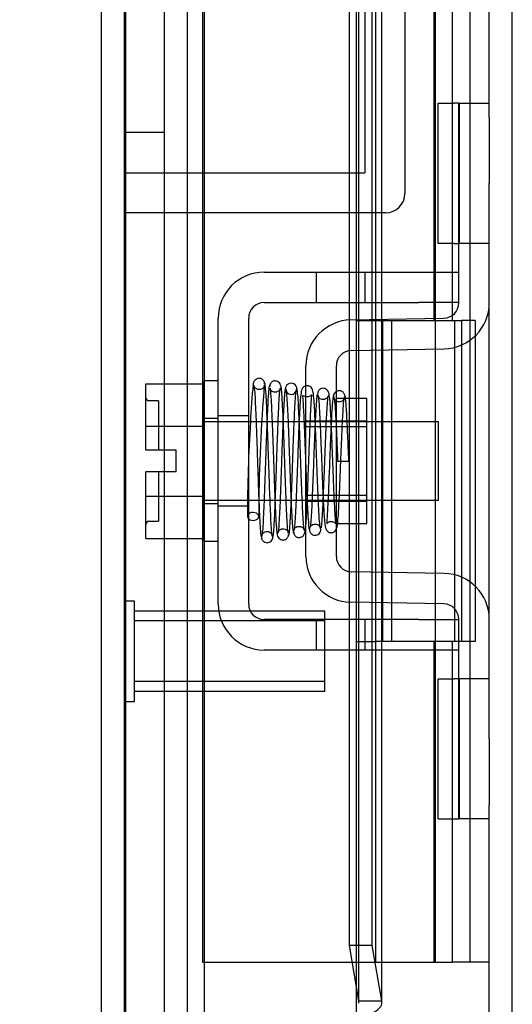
# Model space of a CAD drawing. Header units: inches. Extents: x 1 to 240, y -1 to 159.
# Tile 62 of 77: x 122.67 to 124.2, y 67.04 to 70.11. Entities that reach past the tile are written whole.
import ezdxf
from ezdxf.enums import TextEntityAlignment as Align
from ezdxf.lldxf.tags import DXFTag

# ---------------------------------------------------------------- set-up
doc = ezdxf.new("R2010")
doc.units = ezdxf.units.IN
doc.header["$MEASUREMENT"] = 0
for name, color, linetype in [('COM42667', 7, 'Continuous'), ('COM42780', 7, 'Continuous'), ('COM48601', 7, 'Continuous'), ('COM70220', 7, 'Continuous'), ('COM70726-3', 7, 'Continuous'), ('Default', 7, 'Continuous'), ('HNG10620-26B', 7, 'Continuous'), ('HNG10620-26C', 7, 'Continuous'), ('HNG10620-26P', 7, 'Continuous'), ('PKT99', 7, 'Continuous'), ('SCC19011', 7, 'Continuous'), ('SPR20265', 7, 'Continuous'), ('STD26258', 7, 'Continuous'), ('WAF25035', 7, 'Continuous')]:
    doc.layers.add(name, color=color, linetype=linetype)
doc.styles.add('SEACAD_Times_New_Roman', font='times.ttf')
tags = doc.linetypes.add('HIDDEN2', pattern=[0.1875, 0.125, -0.0625]).pattern_tags.tags
tags[6:7] = [DXFTag(74, 4), DXFTag(75, 0), DXFTag(340, '0'), DXFTag(46, 0.0), DXFTag(50, 0.0), DXFTag(44, 0.0), DXFTag(45, 0.0)]
tags[4:5] = [DXFTag(74, 4), DXFTag(75, 0), DXFTag(340, '0'), DXFTag(46, 0.0), DXFTag(50, 0.0), DXFTag(44, 0.0), DXFTag(45, 0.0)]
doc.dimstyles.new('HAMMOND_(STH_-_240x160)', dxfattribs={"dimtxt": 1, "dimasz": 1.25, "dimexe": 0.5, "dimexo": 0.5, "dimgap": 0.25, "dimtad": 0, "dimtih": 1, "dimtoh": 1, "dimlfac": 0.125, "dimzin": 0, "dimdsep": 46, "dimtxsty": 'SEACAD_Times_New_Roman', "dimblk1": '_SE_FILLED', "dimblk2": '_SE_FILLED', "dimsah": 1, "dimcen": 0.5, "dimadec": 0, "dimazin": 0, "dimtfac": 0.8, "dimtofl": 0, "dimtmove": 0, "dimatfit": 3, "dimfxl": 1, "dimtolj": 1, "dimtzin": 0, "dimarcsym": 0})

# ---------------------------------------------------------------- blocks, each defined once
blk = doc.blocks.new('SE9')
at = {"layer": 'COM42667', "color": 7, "linetype": 'Continuous'}
for p, q in [((123.4277, 69.3208), (123.9102, 69.3208)), ((123.9102, 69.3208), (124.0352, 69.3208)), ((123.4277, 69.2258), (123.9102, 69.2258)), ((124.0352, 69.2258), (123.9102, 69.2258)), ((123.2847, 68.2863), (123.2847, 69.1778)), ((123.3797, 68.2863), (123.3797, 69.1778)), ((123.9102, 68.2383), (123.4277, 68.2383)), ((123.9102, 68.2383), (124.0352, 68.2383)), ((123.9102, 68.1433), (123.4277, 68.1433)), ((124.0352, 68.1433), (123.9102, 68.1433))]:
    blk.add_line(p, q, dxfattribs=at)
at = {"layer": 'COM42667', "color": 7, "linetype": 'HIDDEN2'}
for p, q in [((123.5907, 69.3208), (123.5907, 69.2258)), ((123.7432, 69.2258), (123.7432, 69.3208)), ((123.3797, 68.8726), (123.2847, 68.8726)), ((123.3797, 68.5916), (123.2847, 68.5916)), ((123.5907, 68.2383), (123.5907, 68.1433)), ((123.7432, 68.1433), (123.7432, 68.2383)), ((123.6602, 68.1443), (123.6602, 68.1433)), ((123.6602, 68.1443), (123.822, 68.1443)), ((123.7094, 68.1443), (123.7094, 68.1433)), ((123.822, 68.1443), (123.822, 68.1433)), ((123.822, 68.1443), (123.8503, 68.1443)), ((123.8503, 68.1443), (123.8503, 68.1433)), ((123.8503, 68.1443), (123.9102, 68.1443)), ((123.9102, 68.1443), (123.9102, 68.1433))]:
    blk.add_line(p, q, dxfattribs=at)
at = {"layer": 'COM42667', "color": 7, "linetype": 'Continuous'}
for centre, radius, start, end in [((123.4277, 69.1778), 0.143, 90, 180), ((123.4277, 69.1778), 0.048, 90, 180), ((123.4277, 68.2863), 0.143, 180, 270), ((123.4277, 68.2863), 0.048, 180, 270)]:
    blk.add_arc(centre, radius, start, end, dxfattribs=at)
at = {"layer": 'COM42780', "color": 7, "linetype": 'Continuous'}
for p, q in [((123.9707, 69.4103), (123.9707, 69.8473)), ((123.9707, 69.8473), (124.0211, 69.8473)), ((124.0352, 69.8473), (124.0211, 69.8473)), ((124.0352, 69.5973), (124.0352, 69.8473)), ((124.0352, 69.8473), (124.1302, 69.8473)), ((124.1302, 69.8031), (124.1302, 69.5973)), ((124.0352, 69.2251), (124.0352, 69.5973)), ((124.1302, 69.2251), (124.1302, 69.5973)), ((124.0211, 69.4103), (123.9707, 69.4103)), ((124.0211, 69.4103), (124.0352, 69.4103)), ((123.6987, 69.172), (123.988, 69.1771)), ((123.7004, 69.077), (123.9897, 69.0821)), ((123.5582, 68.4351), (123.5582, 69.029)), ((123.6532, 68.4351), (123.6532, 69.029)), ((123.7482, 68.9271), (123.6818, 68.9271)), ((123.7482, 68.5371), (123.7482, 68.9271)), ((123.6532, 68.5371), (123.7482, 68.5371)), ((123.9897, 68.382), (123.7004, 68.3871)), ((123.988, 68.2871), (123.6987, 68.2921)), ((124.0352, 67.8668), (124.0352, 68.2391)), ((124.1302, 67.8668), (124.1302, 68.2391)), ((123.9707, 67.6168), (123.9707, 68.0538)), ((123.9707, 68.0538), (124.0211, 68.0538)), ((124.0352, 68.0538), (124.0211, 68.0538)), ((124.0352, 67.6168), (124.0352, 67.8668)), ((124.1302, 67.8668), (124.1302, 67.661)), ((123.9707, 67.6168), (124.0211, 67.6168)), ((124.0211, 67.6168), (124.0352, 67.6168)), ((124.1302, 67.6168), (124.0352, 67.6168))]:
    blk.add_line(p, q, dxfattribs=at)
at = {"layer": 'COM42780', "color": 7, "linetype": 'HIDDEN2'}
for p, q in [((124.0379, 69.4103), (124.0379, 69.8473)), ((124.1302, 69.4103), (124.0352, 69.4103)), ((123.6818, 68.9271), (123.6532, 68.9271)), ((123.5582, 68.8571), (123.7482, 68.8571)), ((123.7482, 68.8386), (123.5582, 68.8386)), ((123.5582, 68.6256), (123.7482, 68.6256)), ((123.5582, 68.6071), (123.7482, 68.6071)), ((124.1302, 68.0538), (124.0352, 68.0538)), ((124.0379, 67.6168), (124.0379, 68.0538)), ((124.0362, 67.922), (124.0352, 67.922)), ((124.0362, 67.922), (124.0362, 67.8704)), ((124.0362, 67.8918), (124.0352, 67.8918)), ((124.0362, 67.8127), (124.0352, 67.8127)), ((124.0362, 67.8069), (124.0352, 67.8069)), ((124.0362, 67.7821), (124.0352, 67.7821)), ((124.0362, 67.7485), (124.0352, 67.7485))]:
    blk.add_line(p, q, dxfattribs=at)
at = {"layer": 'COM42780', "color": 7, "linetype": 'Continuous'}
for centre, radius, start, end in [((123.9872, 69.2251), 0.048, 271, 0), ((123.9872, 69.2251), 0.143, 271, 0), ((123.7012, 69.029), 0.143, 91, 180), ((123.7012, 69.029), 0.048, 91, 180), ((123.7012, 68.4351), 0.143, 180, 269), ((123.7012, 68.4351), 0.048, 180, 269), ((123.9872, 68.2391), 0.143, 0, 89), ((123.9872, 68.2391), 0.048, 0, 89)]:
    blk.add_arc(centre, radius, start, end, dxfattribs=at)
at = {"layer": 'COM48601', "color": 7, "linetype": 'HIDDEN2'}
for p, q in [((123.7152, 93.777), (123.7152, 66.5632)), ((123.7232, 67.043), (123.7232, 93.2971)), ((123.6927, 69.3208), (123.6927, 69.2258)), ((123.7636, 69.3208), (123.7636, 69.2258)), ((123.7952, 69.2258), (123.7952, 69.3208)), ((123.6927, 69.1718), (123.6927, 69.0763)), ((123.7636, 69.1732), (123.7636, 69.0781)), ((123.7952, 69.0787), (123.7952, 69.1737)), ((123.6927, 68.9271), (123.6927, 68.5371)), ((123.7636, 68.8541), (123.7636, 68.6101)), ((123.7952, 68.6101), (123.7952, 68.8541)), ((123.6927, 68.3879), (123.6927, 68.2923)), ((123.7636, 68.386), (123.7636, 68.291)), ((123.7952, 68.2904), (123.7952, 68.3854)), ((123.6927, 68.2383), (123.6927, 68.1433)), ((123.7636, 68.2383), (123.7636, 68.1433)), ((123.7952, 68.1433), (123.7952, 68.2383))]:
    blk.add_line(p, q, dxfattribs=at)
at = {"layer": 'COM48601', "color": 7, "linetype": 'Continuous'}
for p, q in [((122.9202, 66.1756), (122.9202, 86.9684)), ((123.6927, 79.5813), (123.6927, 69.3208)), ((123.7636, 79.5813), (123.7636, 69.3208)), ((123.7952, 69.3208), (123.7952, 79.5813)), ((123.6927, 69.2258), (123.6927, 69.1718)), ((123.7636, 69.2258), (123.7636, 69.1732)), ((123.7952, 69.1737), (123.7952, 69.2258)), ((123.6927, 69.0763), (123.6927, 68.9271)), ((123.7636, 69.0781), (123.7636, 68.8541)), ((123.7952, 68.8541), (123.7952, 69.0787)), ((123.7636, 68.6101), (123.7636, 68.386)), ((123.7952, 68.3854), (123.7952, 68.6101)), ((123.6927, 68.5371), (123.6927, 68.3879)), ((123.6927, 68.2923), (123.6927, 68.2383)), ((123.7636, 68.291), (123.7636, 68.2383)), ((123.7952, 68.2383), (123.7952, 68.2904)), ((123.6927, 68.1433), (123.6927, 67.2227)), ((123.7636, 68.1433), (123.7636, 67.2227)), ((123.7952, 67.043), (123.7952, 68.1433)), ((123.7636, 67.2227), (123.6927, 67.2227)), ((123.6927, 67.2227), (123.7226, 67.0501)), ((123.7636, 67.2227), (123.7936, 67.0501)), ((123.7226, 67.0501), (123.7936, 67.0501))]:
    blk.add_line(p, q, dxfattribs=at)
blk.add_arc((123.6697, 67.0433), 0.0534, 359.7664, 7.3735, dxfattribs=at)
blk.add_open_spline([(123.7699, 67.0146), (123.78, 67.0206), (123.7875, 67.0265), (123.7956, 67.0383), (123.7963, 67.0442), (123.7936, 67.0501)], degree=3, knots=[0, 0, 0, 0, 0.5, 0.5, 1, 1, 1, 1], dxfattribs=at)
at = {"layer": 'COM70220', "color": 7, "linetype": 'HIDDEN2'}
for p, q in [((122.9922, 66.6926), (122.9922, 93.6476)), ((122.9932, 66.6926), (122.9932, 93.6476)), ((122.9942, 66.6926), (122.9942, 93.6476)), ((122.9962, 66.6926), (122.9962, 93.6476)), ((123.2422, 66.6926), (123.2422, 93.6476))]:
    blk.add_line(p, q, dxfattribs=at)
at = {"layer": 'COM70726-3', "color": 7, "linetype": 'HIDDEN2'}
for p, q in [((124.2022, 65.3251), (124.2022, 95.015)), ((123.1172, 66.4568), (123.1172, 93.8833)), ((123.1892, 66.4568), (123.1892, 93.8833))]:
    blk.add_line(p, q, dxfattribs=at)
at = {"layer": 'COM70726-3', "color": 7, "linetype": 'Continuous'}
for p, q in [((124.1302, 69.8031), (124.1302, 79.099)), ((124.1302, 68.2391), (124.1302, 69.2251)), ((124.1302, 65.3251), (124.1302, 67.661))]:
    blk.add_line(p, q, dxfattribs=at)
at = {"layer": 'HNG10620-26B', "color": 7, "linetype": 'HIDDEN2'}
for p, q in [((124.0702, 67.1701), (124.0702, 93.1701)), ((123.9585, 69.1701), (123.9585, 70.1701)), ((124.0158, 69.1701), (124.0158, 70.1701)), ((123.7752, 69.1701), (124.0158, 69.1701)), ((124.0214, 69.1701), (124.044, 69.1701)), ((124.0864, 69.1701), (124.044, 69.1701)), ((124.044, 69.1701), (124.044, 68.1701)), ((124.0864, 69.1701), (124.0864, 68.1701)), ((124.0158, 68.1701), (123.7752, 68.1701)), ((123.9585, 67.1701), (123.9585, 68.1701)), ((124.0158, 67.1701), (124.0158, 68.1701)), ((124.044, 68.1701), (124.0214, 68.1701)), ((124.0864, 68.1701), (124.044, 68.1701)), ((123.7752, 67.1701), (124.0158, 67.1701)), ((124.0617, 67.1701), (124.0158, 67.1701)), ((124.0702, 67.1701), (124.0617, 67.1701)), ((124.1302, 67.1701), (124.0702, 67.1701))]:
    blk.add_line(p, q, dxfattribs=at)
at = {"layer": 'HNG10620-26C', "color": 7, "linetype": 'HIDDEN2'}
for p, q in [((123.2352, 93.1701), (123.2352, 67.1701)), ((123.7752, 93.1701), (123.7752, 67.1701)), ((123.7152, 69.1701), (123.7752, 69.1701)), ((123.7972, 69.1701), (123.7972, 68.1701)), ((123.7972, 69.1701), (124.0214, 69.1701)), ((123.8252, 69.1701), (123.8252, 68.1701)), ((123.9627, 68.1701), (123.9627, 69.1701)), ((124.0227, 68.1701), (124.0227, 69.1701)), ((123.7152, 68.1701), (123.7752, 68.1701)), ((124.0214, 68.1701), (123.7972, 68.1701)), ((123.2352, 67.1701), (123.6862, 67.1701)), ((123.6862, 67.1701), (123.7752, 67.1701))]:
    blk.add_line(p, q, dxfattribs=at)
at = {"layer": 'HNG10620-26P', "color": 7, "linetype": 'HIDDEN2'}
blk.add_line((123.9627, 67.1701), (123.9627, 92.7312), dxfattribs=at)
at = {"layer": 'PKT99', "color": 7, "linetype": 'HIDDEN2'}
for p, q in [((123.7422, 75.4498), (123.7422, 69.6308)), ((123.8672, 75.4498), (123.8672, 69.5658)), ((123.1172, 69.7558), (122.9922, 69.7558)), ((122.9922, 69.6308), (123.7422, 69.6308)), ((123.8072, 69.5058), (122.9922, 69.5058))]:
    blk.add_line(p, q, dxfattribs=at)
blk.add_arc((123.8072, 69.5658), 0.06, 270, 0, dxfattribs=at)
at = {"layer": 'SCC19011', "color": 7, "linetype": 'Continuous'}
for p, q in [((123.0587, 68.9731), (123.2397, 68.9731)), ((123.0587, 68.841), (123.0587, 68.9731)), ((123.4029, 68.8541), (123.3797, 68.8541)), ((123.4527, 68.8541), (123.4379, 68.8541)), ((123.5026, 68.8541), (123.4878, 68.8541)), ((123.5524, 68.8541), (123.5376, 68.8541)), ((123.9717, 68.8541), (123.7482, 68.8541)), ((123.9717, 68.6101), (123.9717, 68.8541)), ((123.0587, 68.841), (123.2397, 68.841)), ((123.0587, 68.7661), (123.0587, 68.841)), ((123.1537, 68.7661), (123.0587, 68.7661)), ((123.1537, 68.6981), (123.1537, 68.7661)), ((123.0587, 68.6232), (123.0587, 68.6981)), ((123.1537, 68.6981), (123.0587, 68.6981)), ((123.0587, 68.6232), (123.2397, 68.6232)), ((123.0587, 68.4911), (123.0587, 68.6232)), ((123.3797, 68.6101), (123.4115, 68.6101)), ((123.4465, 68.6101), (123.4616, 68.6101)), ((123.4967, 68.6101), (123.5118, 68.6101)), ((123.5468, 68.6101), (123.5582, 68.6101)), ((123.7482, 68.6101), (123.9717, 68.6101)), ((123.0587, 68.4911), (123.2397, 68.4911))]:
    blk.add_line(p, q, dxfattribs=at)
at = {"layer": 'SCC19011', "color": 7, "linetype": 'HIDDEN2'}
for p, q in [((123.0987, 68.9196), (123.0687, 68.9196)), ((123.0987, 68.9196), (123.0987, 68.7661)), ((123.3797, 68.8541), (123.2397, 68.8541)), ((123.4379, 68.8541), (123.4029, 68.8541)), ((123.4878, 68.8541), (123.4527, 68.8541)), ((123.5376, 68.8541), (123.5026, 68.8541)), ((123.7482, 68.8541), (123.5524, 68.8541)), ((123.0987, 68.6981), (123.0987, 68.5446)), ((123.2397, 68.6101), (123.3797, 68.6101)), ((123.4115, 68.6101), (123.4465, 68.6101)), ((123.4616, 68.6101), (123.4967, 68.6101)), ((123.5118, 68.6101), (123.5468, 68.6101)), ((123.5582, 68.6101), (123.7482, 68.6101)), ((123.0687, 68.5446), (123.0987, 68.5446))]:
    blk.add_line(p, q, dxfattribs=at)
for centre, start, end in [((123.0687, 68.9296), 180, 270), ((123.0687, 68.5346), 90, 180)]:
    blk.add_arc(centre, 0.01, start, end, dxfattribs=at)
at = {"layer": 'SPR20265', "color": 7, "linetype": 'Continuous'}
blk.add_line((123.6572, 68.7321), (123.6922, 68.7321), dxfattribs=at)
for centre, radius, start, end in [((128.3608, 68.5532), 4.9849, 175.1825, 176.5376), ((123.5121, 68.9567), 0.0181, 0.2962, 180.6354), ((128.3302, 68.5544), 4.9192, 179.5796, 179.9446)]:
    blk.add_arc(centre, radius, start, end, dxfattribs=at)
at = {"layer": 'SPR20265', "color": 7, "linetype": 'HIDDEN2'}
for centre, radius, start, end in [((128.3302, 68.5544), 4.9192, 175.1584, 179.5796), ((123.5121, 68.9567), 0.0169, 179.7153, 359.2764), ((128.3608, 68.5532), 4.9849, 176.5376, 179.9224)]:
    blk.add_arc(centre, radius, start, end, dxfattribs=at)
for start_param, end_param in [(5.616239, 6.283185), (0, 0.666946)]:
    blk.add_ellipse((123.3934, 68.5595), major_axis=(-0.0175, 0), ratio=0.707107, start_param=start_param, end_param=end_param, dxfattribs=at)
at = {"layer": 'SPR20265', "color": 7, "linetype": 'Continuous'}
blk.add_ellipse((123.3934, 68.5595), major_axis=(-0.0175, 0), ratio=0.707107, start_param=0.666946, end_param=5.616239, dxfattribs=at)
for points, knots in [([(123.4292, 68.9727), (123.4292, 68.9736), (123.4292, 68.9751), (123.4287, 68.9779), (123.4276, 68.9806), (123.426, 68.9833), (123.4238, 68.9857), (123.4211, 68.9877), (123.4181, 68.9892), (123.4135, 68.9903), (123.4074, 68.9897), (123.4001, 68.9858), (123.3943, 68.9777), (123.3934, 68.9717), (123.393, 68.968)], [0, 0, 0, 0, 0.03948, 0.078027, 0.11705, 0.157795, 0.20119, 0.247813, 0.297965, 0.351797, 0.472995, 0.624898, 0.803476, 1, 1, 1, 1]), ([(123.4818, 68.957), (123.4813, 68.9627), (123.4803, 68.9695), (123.4733, 68.9782), (123.4677, 68.9811), (123.4629, 68.9819), (123.4594, 68.9818), (123.4558, 68.9808), (123.4523, 68.9788), (123.4493, 68.976), (123.447, 68.9724), (123.4456, 68.9682), (123.4455, 68.9657), (123.4454, 68.9642)], [0, 0, 0, 0, 0.337377, 0.476585, 0.593946, 0.643993, 0.690857, 0.738213, 0.787078, 0.837877, 0.890521, 0.944659, 1, 1, 1, 1]), ([(123.3949, 68.969), (123.3954, 68.9693), (123.3965, 68.9679), (123.3984, 68.949), (123.4004, 68.9143), (123.4022, 68.8733), (123.4038, 68.8319), (123.4051, 68.7937), (123.4062, 68.761), (123.4071, 68.7337), (123.408, 68.7075), (123.409, 68.6779), (123.4102, 68.6424), (123.4117, 68.6029), (123.4134, 68.5624), (123.4154, 68.5255), (123.4176, 68.4983), (123.419, 68.4948), (123.4199, 68.4935)], [0.0402294, 0.0402294, 0.0402294, 0.0402294, 0.0962651, 0.1836152, 0.2619538, 0.3312786, 0.3915016, 0.442594, 0.4845239, 0.5172899, 0.5463931, 0.5841023, 0.6308517, 0.6866387, 0.7514677, 0.8253147, 0.9081399, 0.9951321, 0.9951321, 0.9951321, 0.9951321]), ([(123.4546, 68.4973), (123.4538, 68.4984), (123.4524, 68.5016), (123.4503, 68.5275), (123.4484, 68.5636), (123.4467, 68.6035), (123.4452, 68.6427), (123.444, 68.678), (123.443, 68.7075), (123.4421, 68.7337), (123.4412, 68.761), (123.4401, 68.7938), (123.4388, 68.8324), (123.4372, 68.8745), (123.4353, 68.9165), (123.4332, 68.9526), (123.4311, 68.9734), (123.4298, 68.9752), (123.4292, 68.975)], [0.007956, 0.007956, 0.007956, 0.007956, 0.0902869, 0.171964, 0.2449933, 0.3092617, 0.364675, 0.4111808, 0.4487353, 0.4777397, 0.5104186, 0.5522907, 0.6034131, 0.6638342, 0.7336337, 0.8128446, 0.9016052, 0.9648764, 0.9648764, 0.9648764, 0.9648764]), ([(123.4443, 68.9679), (123.4434, 68.9651), (123.4418, 68.9521), (123.4395, 68.9195), (123.4381, 68.8896), (123.4374, 68.8731), (123.4373, 68.8712)], [0.0980811, 0.0980811, 0.0980811, 0.0980811, 0.1865995, 0.265558, 0.3350739, 0.3442741, 0.3442741, 0.3442741, 0.3442741]), ([(123.4463, 68.9595), (123.4472, 68.9522), (123.4488, 68.9384), (123.4514, 68.8896), (123.454, 68.8241), (123.4567, 68.7463), (123.459, 68.6786), (123.4609, 68.6279), (123.4623, 68.5923), (123.4638, 68.5612), (123.4653, 68.5355), (123.4668, 68.5154), (123.4677, 68.509), (123.4683, 68.5053)], [0, 0, 0, 0, 0.114294, 0.231558, 0.351881, 0.475184, 0.601502, 0.666038, 0.73132, 0.797347, 0.864154, 0.931706, 1, 1, 1, 1]), ([(123.5032, 68.5075), (123.5023, 68.5141), (123.5007, 68.5268), (123.4981, 68.5737), (123.4955, 68.6378), (123.4928, 68.715), (123.4905, 68.7829), (123.4886, 68.8341), (123.4872, 68.8703), (123.4857, 68.9026), (123.4842, 68.9293), (123.4827, 68.9502), (123.4818, 68.9574), (123.4812, 68.9615)], [0, 0, 0, 0, 0.112746, 0.228925, 0.348457, 0.471495, 0.597916, 0.662714, 0.728399, 0.794948, 0.862394, 0.930748, 1, 1, 1, 1]), ([(123.4947, 68.9591), (123.4938, 68.9569), (123.4923, 68.9524), (123.4901, 68.9239), (123.4885, 68.8931), (123.4875, 68.8731), (123.4873, 68.8672)], [0, 0, 0, 0, 0.0919668, 0.1748964, 0.2488402, 0.2783531, 0.2783531, 0.2783531, 0.2783531]), ([(123.4948, 68.9554), (123.4956, 68.9539), (123.497, 68.9504), (123.4991, 68.924), (123.5011, 68.8897), (123.5028, 68.8516), (123.5042, 68.8143), (123.5054, 68.781), (123.5064, 68.7531), (123.5073, 68.7286), (123.5082, 68.7032), (123.5093, 68.6729), (123.5107, 68.6373), (123.5123, 68.5983), (123.5142, 68.5596), (123.5163, 68.5272), (123.5184, 68.5088), (123.5197, 68.5075), (123.5203, 68.5078)], [0.0030122, 0.0030122, 0.0030122, 0.0030122, 0.091022, 0.173244, 0.246649, 0.3111806, 0.366841, 0.4136386, 0.4515377, 0.480786, 0.5130298, 0.5545547, 0.6053918, 0.6655607, 0.7350558, 0.813926, 0.9022499, 0.9590084, 0.9590084, 0.9590084, 0.9590084]), ([(123.5542, 68.5153), (123.5538, 68.5149), (123.5528, 68.5159), (123.551, 68.5318), (123.549, 68.5624), (123.5472, 68.5998), (123.5456, 68.6379), (123.5443, 68.6731), (123.5432, 68.7032), (123.5423, 68.7286), (123.5414, 68.7531), (123.5404, 68.7811), (123.5392, 68.8146), (123.5377, 68.8522), (123.536, 68.8908), (123.5341, 68.9259), (123.5318, 68.9536), (123.5304, 68.9574), (123.5295, 68.9592)], [0.0480093, 0.0480093, 0.0480093, 0.0480093, 0.0949166, 0.1813907, 0.2591689, 0.3281055, 0.3880809, 0.4389475, 0.4806068, 0.513005, 0.5424172, 0.5805587, 0.6277127, 0.6838883, 0.749147, 0.8235602, 0.9071555, 1, 1, 1, 1]), ([(123.5581, 68.9665), (123.5564, 68.9661), (123.5527, 68.9646), (123.5472, 68.9596), (123.5445, 68.9529), (123.5423, 68.9415), (123.54, 68.9167), (123.5384, 68.8861), (123.5374, 68.8659), (123.5373, 68.8622)], [0.5124949, 0.5124949, 0.5124949, 0.5124949, 0.5179414, 0.5252825, 0.5427797, 0.5635197, 0.6073984, 0.6548465, 0.6651182, 0.6651182, 0.6651182, 0.6651182]), ([(123.6798, 68.934), (123.6797, 68.9354), (123.6795, 68.938), (123.678, 68.9419), (123.6756, 68.9454), (123.6725, 68.9482), (123.669, 68.9502), (123.6642, 68.9515), (123.6587, 68.9514), (123.6548, 68.9498), (123.6531, 68.9488)], [0, 0, 0, 0, 0.0589773, 0.1211115, 0.1849679, 0.2490189, 0.31194, 0.3728411, 0.4898099, 0.5959107, 0.5959107, 0.5959107, 0.5959107]), ([(123.5481, 68.9359), (123.5479, 68.9358), (123.5478, 68.9347), (123.5487, 68.924), (123.5502, 68.8995), (123.5522, 68.8599), (123.5539, 68.8185), (123.5555, 68.7782), (123.5569, 68.7391), (123.5579, 68.714), (123.5582, 68.7051)], [0.5351872, 0.5351872, 0.5351872, 0.5351872, 0.5441109, 0.5645918, 0.6083985, 0.6560617, 0.6836249, 0.7156036, 0.7520047, 0.7724702, 0.7724702, 0.7724702, 0.7724702]), ([(123.6922, 68.7321), (123.6916, 68.7472), (123.6906, 68.773), (123.6889, 68.8137), (123.6872, 68.8503), (123.6856, 68.8823), (123.6839, 68.9078), (123.6822, 68.926), (123.6807, 68.9355), (123.6797, 68.9363), (123.6794, 68.9362)], [0, 0, 0, 0, 0.1236932, 0.2477957, 0.3722334, 0.4970307, 0.6222178, 0.7477992, 0.8737106, 0.9604174, 0.9604174, 0.9604174, 0.9604174]), ([(123.6532, 68.8287), (123.6534, 68.8234), (123.6542, 68.8056), (123.6556, 68.7728), (123.6566, 68.7472), (123.6572, 68.7321)], [0.6947964, 0.6947964, 0.6947964, 0.6947964, 0.7496304, 0.874808, 1, 1, 1, 1]), ([(123.4548, 68.4936), (123.4557, 68.4964), (123.4571, 68.5019), (123.4594, 68.5331), (123.461, 68.5659), (123.462, 68.5877), (123.4622, 68.5945)], [0, 0, 0, 0, 0.0928449, 0.1764674, 0.250932, 0.2834425, 0.2834425, 0.2834425, 0.2834425]), ([(123.5054, 68.5016), (123.5062, 68.5047), (123.5078, 68.5178), (123.51, 68.5506), (123.5114, 68.5805), (123.5122, 68.5973), (123.5123, 68.5997)], [0.09883, 0.09883, 0.09883, 0.09883, 0.1878535, 0.2672072, 0.3370622, 0.3488919, 0.3488919, 0.3488919, 0.3488919]), ([(123.5201, 68.511), (123.5201, 68.5101), (123.5202, 68.5086), (123.5207, 68.5058), (123.5217, 68.5031), (123.5233, 68.5004), (123.5255, 68.4979), (123.5282, 68.496), (123.5313, 68.4945), (123.5359, 68.4935), (123.542, 68.4942), (123.5493, 68.4983), (123.5551, 68.5067), (123.5561, 68.5128), (123.5565, 68.5167)], [0, 0, 0, 0, 0.039675, 0.078069, 0.116606, 0.156607, 0.199119, 0.244855, 0.294249, 0.347558, 0.468612, 0.621309, 0.801496, 1, 1, 1, 1]), ([(123.5559, 68.5125), (123.5565, 68.5157), (123.5572, 68.5202), (123.5579, 68.5283), (123.5582, 68.5317)], [0, 0, 0, 0, 0.03059082, 0.04780598, 0.04780598, 0.04780598, 0.04780598]), ([(123.6539, 68.5216), (123.6545, 68.5232), (123.6561, 68.5283), (123.6567, 68.5325), (123.6571, 68.5361)], [0.53898294, 0.53898294, 0.53898294, 0.53898294, 0.54759814, 0.56807305, 0.56807305, 0.56807305, 0.56807305]), ([(123.4193, 68.4953), (123.4194, 68.4938), (123.4196, 68.4913), (123.4211, 68.4872), (123.4235, 68.4837), (123.4276, 68.48), (123.4336, 68.4774), (123.4406, 68.4775), (123.4471, 68.4801), (123.452, 68.4848), (123.4549, 68.4907), (123.4553, 68.4942), (123.4555, 68.4962)], [0, 0, 0, 0, 0.065589, 0.134096, 0.204, 0.273642, 0.405923, 0.527776, 0.652215, 0.775569, 0.89228, 1, 1, 1, 1]), ([(123.4677, 68.5096), (123.4682, 68.5042), (123.4692, 68.4977), (123.4762, 68.4895), (123.4818, 68.4867), (123.4865, 68.486), (123.49, 68.4862), (123.4936, 68.4872), (123.4971, 68.4891), (123.5001, 68.4919), (123.5024, 68.4954), (123.5038, 68.4995), (123.504, 68.502), (123.504, 68.5035)], [0, 0, 0, 0, 0.324319, 0.462115, 0.581304, 0.633213, 0.682431, 0.732423, 0.783847, 0.836789, 0.89085, 0.94542, 1, 1, 1, 1])]:
    blk.add_open_spline(points, degree=3, knots=knots, dxfattribs=at)
at = {"layer": 'SPR20265', "color": 7, "linetype": 'HIDDEN2'}
for points, knots in [([(123.428, 68.968), (123.428, 68.9666), (123.4279, 68.9645), (123.4246, 68.9595), (123.4191, 68.956), (123.4135, 68.9549), (123.4091, 68.9553), (123.4058, 68.9562), (123.4026, 68.9578), (123.3997, 68.96), (123.3973, 68.9629), (123.3955, 68.9661), (123.3945, 68.9695), (123.3943, 68.9715), (123.3942, 68.9727)], [0, 0, 0, 0, 0.179381, 0.337596, 0.475073, 0.590664, 0.641841, 0.692941, 0.744409, 0.796202, 0.847981, 0.899322, 0.949962, 1, 1, 1, 1]), ([(123.4804, 68.9642), (123.4804, 68.9635), (123.4802, 68.9623), (123.4796, 68.9597), (123.4785, 68.9571), (123.4769, 68.9545), (123.4747, 68.952), (123.4721, 68.9499), (123.4691, 68.9483), (123.4646, 68.9468), (123.4589, 68.9465), (123.4521, 68.9485), (123.4471, 68.9534), (123.4468, 68.9555), (123.4468, 68.957)], [0, 0, 0, 0, 0.047333, 0.090485, 0.131312, 0.171645, 0.212983, 0.256355, 0.302402, 0.351589, 0.463303, 0.607862, 0.786964, 1, 1, 1, 1]), ([(123.4622, 68.5945), (123.4625, 68.6015), (123.4633, 68.621), (123.4645, 68.6535), (123.4657, 68.6891), (123.4667, 68.7186), (123.4676, 68.7444), (123.4685, 68.771), (123.4696, 68.8024), (123.4709, 68.8389), (123.4725, 68.8779), (123.4742, 68.9157), (123.4761, 68.9457), (123.4774, 68.957), (123.4781, 68.959)], [0.2834425, 0.2834425, 0.2834425, 0.2834425, 0.316251, 0.3724874, 0.4196981, 0.4578877, 0.4873381, 0.519796, 0.5615225, 0.612448, 0.6724624, 0.7413936, 0.8190964, 0.9053955, 0.9053955, 0.9053955, 0.9053955]), ([(123.5123, 68.5997), (123.5127, 68.6098), (123.5136, 68.6316), (123.5148, 68.6651), (123.5159, 68.6962), (123.5168, 68.7221), (123.5177, 68.7471), (123.5187, 68.7753), (123.5199, 68.8092), (123.5214, 68.8471), (123.5231, 68.8862), (123.525, 68.9221), (123.5272, 68.9497), (123.5286, 68.9537), (123.5295, 68.9556)], [0.3488919, 0.3488919, 0.3488919, 0.3488919, 0.3974799, 0.4485707, 0.4904022, 0.5230451, 0.5519994, 0.5894865, 0.6359142, 0.6912353, 0.7554007, 0.8283104, 0.9098569, 1, 1, 1, 1]), ([(123.6042, 68.5203), (123.6037, 68.5216), (123.6028, 68.5241), (123.6009, 68.5398), (123.5989, 68.5706), (123.5966, 68.6179), (123.5947, 68.6653), (123.5931, 68.7075), (123.5918, 68.7422), (123.5907, 68.7731), (123.5895, 68.8044), (123.5881, 68.8388), (123.5865, 68.8745), (123.5846, 68.9083), (123.5826, 68.9339), (123.5808, 68.949), (123.578, 68.957), (123.5763, 68.9606), (123.5721, 68.9641), (123.5686, 68.966), (123.5642, 68.9671), (123.5605, 68.967), (123.5585, 68.9666), (123.5581, 68.9665)], [0, 0, 0, 0, 0.0301072, 0.0585847, 0.110442, 0.1557664, 0.1944272, 0.2263714, 0.2515462, 0.2721052, 0.2958346, 0.3234709, 0.3550735, 0.3907334, 0.4289188, 0.4598064, 0.4816514, 0.4944173, 0.4976956, 0.5012564, 0.505847, 0.5113751, 0.5124949, 0.5124949, 0.5124949, 0.5124949]), ([(123.6313, 68.9374), (123.6309, 68.9408), (123.63, 68.9464), (123.6247, 68.9542), (123.6177, 68.9583), (123.6109, 68.9593), (123.605, 68.9578), (123.6011, 68.9553), (123.5987, 68.9529), (123.5969, 68.9502), (123.5956, 68.9473), (123.595, 68.9444), (123.5949, 68.9427), (123.5949, 68.9417)], [0, 0, 0, 0, 0.180774, 0.350248, 0.499828, 0.623642, 0.733222, 0.784403, 0.832779, 0.878274, 0.921007, 0.961361, 1, 1, 1, 1]), ([(123.6531, 68.9488), (123.6528, 68.9486), (123.6505, 68.9471), (123.6469, 68.9435), (123.644, 68.9372), (123.6436, 68.9335), (123.6434, 68.9313)], [0.5959107, 0.5959107, 0.5959107, 0.5959107, 0.6145359, 0.7437677, 0.8727235, 1, 1, 1, 1]), ([(123.5582, 68.5317), (123.5584, 68.5339), (123.5594, 68.5474), (123.5612, 68.5783), (123.5634, 68.6295), (123.5653, 68.6792), (123.5669, 68.723), (123.5682, 68.7585), (123.5693, 68.7884), (123.5703, 68.8163), (123.5715, 68.8451), (123.5728, 68.874), (123.5741, 68.9009), (123.5753, 68.9222), (123.5765, 68.9349), (123.5761, 68.9386), (123.5758, 68.9382), (123.5693, 68.9329), (123.559, 68.9306), (123.5501, 68.9352), (123.5484, 68.936), (123.5481, 68.9359)], [0.047806, 0.047806, 0.047806, 0.047806, 0.0595138, 0.1122007, 0.1583759, 0.1980433, 0.2312358, 0.2579833, 0.2788368, 0.3005312, 0.3250779, 0.3524343, 0.3825401, 0.4152697, 0.4444426, 0.4659458, 0.4800306, 0.4882016, 0.5025968, 0.5237733, 0.5351872, 0.5351872, 0.5351872, 0.5351872]), ([(123.5933, 68.9405), (123.5925, 68.9367), (123.591, 68.9223), (123.5888, 68.89), (123.587, 68.8522), (123.5854, 68.8147), (123.584, 68.7805), (123.5829, 68.7517), (123.582, 68.7275), (123.5812, 68.7043), (123.5802, 68.6781), (123.5789, 68.6469), (123.5775, 68.6123), (123.5758, 68.5772), (123.5739, 68.5463), (123.5725, 68.5317), (123.5718, 68.5272)], [0.0976012, 0.0976012, 0.0976012, 0.0976012, 0.1858457, 0.2646916, 0.3341936, 0.3943883, 0.4452603, 0.486815, 0.5190805, 0.5483674, 0.5863123, 0.6331568, 0.6888596, 0.7534207, 0.8268348, 0.9090396, 0.9090396, 0.9090396, 0.9090396]), ([(123.5957, 68.9387), (123.5963, 68.9363), (123.5971, 68.9319), (123.599, 68.9132), (123.601, 68.8803), (123.6032, 68.8323), (123.6051, 68.7854), (123.6067, 68.7442), (123.608, 68.7106), (123.6091, 68.6819), (123.6102, 68.6543), (123.6115, 68.6249), (123.613, 68.595), (123.6146, 68.5664), (123.6164, 68.5436), (123.6181, 68.5288), (123.6207, 68.5202), (123.6225, 68.5157), (123.6298, 68.5096), (123.6377, 68.5082), (123.6456, 68.5109), (123.651, 68.5159), (123.6531, 68.5197), (123.6539, 68.5216)], [0, 0, 0, 0, 0.0305726, 0.0594704, 0.1120538, 0.158027, 0.1973417, 0.2299964, 0.2559922, 0.2765518, 0.2989672, 0.3244704, 0.3530931, 0.3849016, 0.4194556, 0.4490953, 0.4711813, 0.4857486, 0.4943523, 0.5081695, 0.5178827, 0.5278745, 0.5389829, 0.5389829, 0.5389829, 0.5389829]), ([(123.6299, 68.9417), (123.6298, 68.9409), (123.6297, 68.9394), (123.6291, 68.9367), (123.6281, 68.934), (123.6265, 68.9313), (123.6244, 68.9289), (123.6208, 68.9261), (123.6154, 68.9239), (123.6088, 68.9237), (123.6019, 68.9262), (123.5968, 68.932), (123.5964, 68.9353), (123.5963, 68.9374)], [0, 0, 0, 0, 0.037989, 0.077527, 0.119605, 0.164736, 0.212993, 0.264123, 0.372839, 0.49196, 0.636982, 0.80769, 1, 1, 1, 1]), ([(123.6066, 68.5239), (123.6073, 68.5286), (123.6088, 68.5439), (123.6107, 68.5758), (123.6124, 68.6115), (123.6139, 68.6465), (123.6151, 68.678), (123.6162, 68.7043), (123.617, 68.7275), (123.6179, 68.7516), (123.619, 68.7804), (123.6204, 68.8142), (123.6219, 68.8511), (123.6237, 68.8878), (123.6257, 68.9186), (123.6272, 68.9319), (123.6279, 68.9352)], [0.0929444, 0.0929444, 0.0929444, 0.0929444, 0.1765913, 0.2510147, 0.3162608, 0.3724128, 0.4195384, 0.4576536, 0.4870443, 0.5193972, 0.5610055, 0.6118238, 0.6717563, 0.7406679, 0.8184519, 0.9049732, 0.9049732, 0.9049732, 0.9049732]), ([(123.6441, 68.9348), (123.6435, 68.933), (123.6426, 68.9296), (123.6408, 68.913), (123.6387, 68.8826), (123.6365, 68.837), (123.6345, 68.7918), (123.633, 68.7516), (123.6317, 68.7186), (123.6305, 68.6899), (123.6294, 68.6619), (123.6282, 68.632), (123.6268, 68.6015), (123.6253, 68.573), (123.6239, 68.5512), (123.6228, 68.5397), (123.6233, 68.5371), (123.6241, 68.5382), (123.6276, 68.541), (123.6328, 68.5438), (123.6399, 68.5443), (123.6468, 68.5414), (123.65, 68.5387), (123.6523, 68.5365), (123.6508, 68.5445), (123.6499, 68.562), (123.6484, 68.5863), (123.6472, 68.6101), (123.6458, 68.6401), (123.6443, 68.678), (123.6425, 68.7236), (123.6405, 68.7754), (123.6384, 68.8299), (123.636, 68.8815), (123.6333, 68.9246), (123.6316, 68.9354), (123.6306, 68.9413)], [0, 0, 0, 0, 0.030244, 0.058841, 0.110928, 0.156526, 0.195569, 0.22806, 0.253984, 0.274546, 0.297326, 0.323608, 0.353349, 0.386499, 0.422354, 0.452298, 0.473625, 0.48667, 0.490448, 0.494546, 0.506881, 0.514735, 0.522943, 0.53171, 0.561579, 0.605252, 0.628611, 0.65307, 0.681096, 0.713456, 0.750184, 0.791273, 0.836769, 0.886711, 0.94109, 1, 1, 1, 1]), ([(123.6784, 68.9313), (123.6782, 68.9289), (123.6777, 68.925), (123.6725, 68.9189), (123.6656, 68.9162), (123.6589, 68.9163), (123.6526, 68.9187), (123.648, 68.9232), (123.6453, 68.9286), (123.6449, 68.9321), (123.6448, 68.934)], [0, 0, 0, 0, 0.177696, 0.341652, 0.484977, 0.606263, 0.721012, 0.827813, 0.921583, 1, 1, 1, 1]), ([(123.6449, 68.931), (123.6452, 68.9311), (123.646, 68.9305), (123.6474, 68.922), (123.649, 68.9048), (123.6507, 68.8802), (123.652, 68.8537), (123.6529, 68.8355), (123.6532, 68.8287)], [0.0491745, 0.0491745, 0.0491745, 0.0491745, 0.1247815, 0.2496118, 0.3745487, 0.4995316, 0.6245497, 0.6947964, 0.6947964, 0.6947964, 0.6947964]), ([(123.6571, 68.5361), (123.6579, 68.5435), (123.6598, 68.5642), (123.6617, 68.6), (123.6634, 68.6379), (123.665, 68.6752), (123.6667, 68.7205), (123.6688, 68.7722), (123.671, 68.8266), (123.6734, 68.8774), (123.6761, 68.9187), (123.6779, 68.9273), (123.6789, 68.9317)], [0.568073, 0.568073, 0.568073, 0.568073, 0.6116806, 0.6590664, 0.685923, 0.7173632, 0.7533673, 0.7938778, 0.8388429, 0.8882414, 0.9419621, 1, 1, 1, 1]), ([(123.4373, 68.8712), (123.4368, 68.8604), (123.4359, 68.8376), (123.4346, 68.8027), (123.4335, 68.7711), (123.4326, 68.7444), (123.4317, 68.7186), (123.4307, 68.6891), (123.4295, 68.6537), (123.428, 68.6138), (123.4263, 68.5725), (123.4244, 68.5347), (123.4222, 68.5043), (123.4208, 68.4992), (123.42, 68.4967)], [0.3442741, 0.3442741, 0.3442741, 0.3442741, 0.3952209, 0.4460131, 0.487493, 0.519699, 0.5488958, 0.5867312, 0.6334573, 0.6890429, 0.753502, 0.8268419, 0.9090088, 1, 1, 1, 1]), ([(123.4873, 68.8672), (123.487, 68.8601), (123.4862, 68.8409), (123.4849, 68.8094), (123.4837, 68.7754), (123.4827, 68.7471), (123.4818, 68.7221), (123.4809, 68.6962), (123.4798, 68.6654), (123.4785, 68.6296), (123.477, 68.5912), (123.4752, 68.5538), (123.4732, 68.5229), (123.4719, 68.5112), (123.4712, 68.5089)], [0.2783531, 0.2783531, 0.2783531, 0.2783531, 0.3137608, 0.3696254, 0.4164401, 0.4541978, 0.4833397, 0.5161639, 0.5581525, 0.6092912, 0.6695294, 0.7388164, 0.8170316, 0.9041374, 0.9041374, 0.9041374, 0.9041374]), ([(123.5373, 68.8622), (123.537, 68.8561), (123.5362, 68.8378), (123.5348, 68.8029), (123.533, 68.7551), (123.531, 68.6997), (123.5288, 68.6406), (123.5264, 68.5832), (123.5243, 68.545), (123.5224, 68.5233), (123.5215, 68.5179), (123.521, 68.5148)], [0.6651182, 0.6651182, 0.6651182, 0.6651182, 0.6822736, 0.7141834, 0.7505882, 0.791459, 0.8368134, 0.8866622, 0.9409613, 0.9699144, 1, 1, 1, 1]), ([(123.5582, 68.7051), (123.5585, 68.6962), (123.5596, 68.6678), (123.5615, 68.6205), (123.5639, 68.5689), (123.5661, 68.5369), (123.5679, 68.5211), (123.5688, 68.5184), (123.5694, 68.5171)], [0.7724702, 0.7724702, 0.7724702, 0.7724702, 0.7927991, 0.8379749, 0.8875525, 0.9414699, 0.9701805, 1, 1, 1, 1]), ([(123.469, 68.5035), (123.4691, 68.5043), (123.4692, 68.5056), (123.4698, 68.5082), (123.4709, 68.5109), (123.4725, 68.5135), (123.4747, 68.516), (123.4773, 68.5181), (123.4803, 68.5197), (123.4847, 68.5211), (123.4905, 68.5213), (123.4973, 68.5191), (123.5023, 68.5138), (123.5026, 68.5113), (123.5027, 68.5096)], [0, 0, 0, 0, 0.044559, 0.086388, 0.127221, 0.168589, 0.211598, 0.2569, 0.304828, 0.35561, 0.469133, 0.61403, 0.791597, 1, 1, 1, 1]), ([(123.5215, 68.5167), (123.5214, 68.5175), (123.5214, 68.5188), (123.5235, 68.5229), (123.528, 68.5267), (123.5341, 68.5288), (123.5399, 68.5287), (123.5446, 68.5271), (123.548, 68.5251), (123.5511, 68.5223), (123.5534, 68.5188), (123.5548, 68.5148), (123.555, 68.5124), (123.5551, 68.511)], [0, 0, 0, 0, 0.167405, 0.31502, 0.44597, 0.561339, 0.663025, 0.71568, 0.770724, 0.827692, 0.885615, 0.943351, 1, 1, 1, 1]), ([(123.5687, 68.5201), (123.5691, 68.5169), (123.57, 68.5114), (123.5758, 68.5043), (123.5831, 68.501), (123.5901, 68.5008), (123.5966, 68.5032), (123.6016, 68.5077), (123.6044, 68.5132), (123.6048, 68.5167), (123.605, 68.5186)], [0, 0, 0, 0, 0.160978, 0.319941, 0.465269, 0.591846, 0.711965, 0.822973, 0.919786, 1, 1, 1, 1]), ([(123.57, 68.5186), (123.5701, 68.5201), (123.5702, 68.5225), (123.5716, 68.5265), (123.5738, 68.5299), (123.5777, 68.5335), (123.5835, 68.5361), (123.5903, 68.5361), (123.5965, 68.5338), (123.601, 68.5295), (123.6035, 68.5244), (123.6037, 68.5217), (123.6037, 68.5201)], [0, 0, 0, 0, 0.066301, 0.135066, 0.204649, 0.273333, 0.401927, 0.518861, 0.639867, 0.762727, 0.88319, 1, 1, 1, 1]), ([(123.4205, 68.4962), (123.4207, 68.4989), (123.4213, 68.5034), (123.4267, 68.5098), (123.4336, 68.5127), (123.4404, 68.5127), (123.4466, 68.5102), (123.4512, 68.5059), (123.4539, 68.5005), (123.4542, 68.4972), (123.4543, 68.4953)], [0, 0, 0, 0, 0.160971, 0.316102, 0.455936, 0.577846, 0.696899, 0.810531, 0.912782, 1, 1, 1, 1])]:
    blk.add_open_spline(points, degree=3, knots=knots, dxfattribs=at)
for points in [[(123.4472, 68.9661), (123.4467, 68.9676), (123.4462, 68.9688), (123.4457, 68.9693)], [(123.4789, 68.9595), (123.4793, 68.9589), (123.4797, 68.957), (123.4802, 68.9546)], [(123.596, 68.9434), (123.5957, 68.9437), (123.5954, 68.944), (123.5951, 68.944)], [(123.6293, 68.9377), (123.6296, 68.9376), (123.63, 68.9371), (123.6303, 68.9365)], [(123.5698, 68.5212), (123.5697, 68.5211), (123.5696, 68.521), (123.5695, 68.5209)], [(123.4702, 68.5078), (123.4698, 68.5082), (123.4693, 68.5095), (123.4689, 68.5111)], [(123.5026, 68.5019), (123.5031, 68.5008), (123.5035, 68.5), (123.5039, 68.4997)]]:
    blk.add_open_spline(points, degree=3, dxfattribs=at)
at = {"layer": 'STD26258', "color": 7, "linetype": 'HIDDEN2'}
for p, q in [((123.0234, 68.2958), (122.9922, 68.2958)), ((123.0234, 67.9833), (123.0234, 68.2958)), ((123.6172, 68.2646), (123.0234, 68.2646)), ((123.6172, 68.0146), (123.6172, 68.2646)), ((123.6172, 68.2339), (123.0234, 68.2339)), ((123.6172, 68.0452), (123.0234, 68.0452)), ((123.0234, 68.0146), (123.6172, 68.0146)), ((122.9922, 67.9833), (123.0234, 67.9833))]:
    blk.add_line(p, q, dxfattribs=at)
at = {"layer": 'WAF25035', "color": 7, "linetype": 'Continuous'}
for p, q in [((123.2397, 68.9821), (123.2397, 68.4821)), ((123.2847, 68.9821), (123.2397, 68.9821)), ((123.2397, 68.4821), (123.2847, 68.4821))]:
    blk.add_line(p, q, dxfattribs=at)
at = {"layer": 'WAF25035', "color": 7, "linetype": 'HIDDEN2'}
for p, q in [((123.2847, 68.8646), (123.2397, 68.8646)), ((123.2397, 68.5996), (123.2847, 68.5996))]:
    blk.add_line(p, q, dxfattribs=at)
blk = doc.blocks.new('DMBLK2270')
at = {"layer": 'Default', "linetype": 'Continuous'}
for points in [[(115.0033, 92.527), (115.42, 92.527), (115.2117, 93.777)], [(115.0033, 67.8132), (115.2117, 66.5632), (115.42, 67.8132)]]:
    blk.add_hatch(color=7, dxfattribs=at).paths.add_polyline_path(points)
at = {"layer": 'Default', "color": 7, "linetype": 'Continuous'}
for p, q in [((122.7272, 93.777), (114.7117, 93.777)), ((115.2117, 81.0201), (115.2117, 93.777)), ((115.2117, 66.5632), (115.2117, 76.3201)), ((122.7272, 66.5632), (114.7117, 66.5632))]:
    blk.add_line(p, q, dxfattribs=at)
at = {"layer": 'Default', "color": 7, "linetype": 'Continuous', "style": 'SEACAD_Times_New_Roman'}
for s, p in [('27.21', (113.5055, 80.6701)), ('DOOR', (113.1145, 79.1701)), ('OPENING', (111.9652, 77.6701))]:
    blk.add_text(s, height=1, dxfattribs=at).set_placement(p, align=Align.TOP_LEFT)
blk = doc.blocks.new('_SE_FILLED')
at = {"color": 0}
blk.add_line((0, 0), (-1, 0), dxfattribs=at)
blk.add_solid([(0, 0), (-1, -0.1665), (-1, 0.1665), (0, 0)], dxfattribs=at)

msp = doc.modelspace()

# ---------------------------------------------------------------- block references
at = {"layer": 'Default'}
msp.add_blockref('SE9', (0, 0), dxfattribs=at)

# ---------------------------------------------------------------- dimensions: what is measured, and where the dimension line sits
at = {"layer": 'Default', "color": 7, "linetype": 'Continuous'}
dim = msp.add_linear_dim(base=(115.2117, 66.5632), p1=(124.0942, 66.5632), p2=(124.0942, 93.777), angle=90, text='\\A1;<>\\PDOOR\\XOPENING', dimstyle='HAMMOND_(STH_-_240x160)', override={"dimlfac": 1}, dxfattribs=at)
dim.commit()
dim.dimension.update_dxf_attribs({"geometry": 'DMBLK2270', "text_midpoint": (115.2117, 80.1701), "dimtype": 161})

doc.saveas('drawing.dxf')
